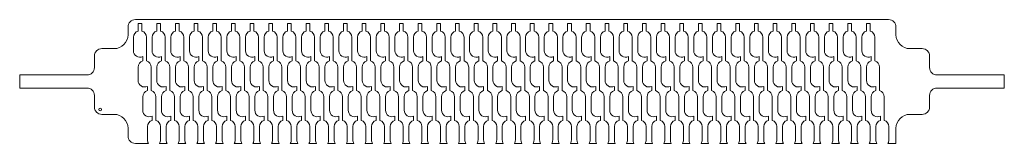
# Model space of a CAD drawing. Header units: millimetres. Extents: x -469 to 58, y 0 to 66.
import ezdxf

# ---------------------------------------------------------------- set-up
doc = ezdxf.new("R2010")
doc.units = ezdxf.units.MM

msp = doc.modelspace()

# ---------------------------------------------------------------- linework, layer by layer
at = {"color": 7, "linetype": 'Continuous', "lineweight": 15}
for p, q in [((-4, 66.5), (-407.2, 66.5)), ((-403.8, 64.35), (-405.8, 64.35)), ((-405.8, 64.35), (-405.8, 60.35)), ((-403.8, 60.35), (-403.8, 64.35)), ((-393.8, 64.35), (-395.8, 64.35)), ((-395.8, 64.35), (-395.8, 60.35)), ((-393.8, 60.35), (-393.8, 64.35)), ((-383.8, 64.35), (-385.8, 64.35)), ((-385.8, 64.35), (-385.8, 60.35)), ((-383.8, 60.35), (-383.8, 64.35)), ((-373.8, 64.35), (-375.8, 64.35)), ((-375.8, 64.35), (-375.8, 60.35)), ((-373.8, 60.35), (-373.8, 64.35)), ((-363.8, 64.35), (-365.8, 64.35)), ((-365.8, 64.35), (-365.8, 60.35)), ((-363.8, 60.35), (-363.8, 64.35)), ((-353.8, 64.35), (-355.8, 64.35)), ((-355.8, 64.35), (-355.8, 60.35)), ((-353.8, 60.35), (-353.8, 64.35)), ((-343.8, 64.35), (-345.8, 64.35)), ((-345.8, 64.35), (-345.8, 60.35)), ((-343.8, 60.35), (-343.8, 64.35)), ((-333.8, 64.35), (-335.8, 64.35)), ((-335.8, 64.35), (-335.8, 60.35)), ((-333.8, 60.35), (-333.8, 64.35)), ((-323.8, 64.35), (-325.8, 64.35)), ((-325.8, 64.35), (-325.8, 60.35)), ((-323.8, 60.35), (-323.8, 64.35)), ((-313.8, 64.35), (-315.8, 64.35)), ((-315.8, 64.35), (-315.8, 60.35)), ((-313.8, 60.35), (-313.8, 64.35)), ((-303.8, 64.35), (-305.8, 64.35)), ((-305.8, 64.35), (-305.8, 60.35)), ((-303.8, 60.35), (-303.8, 64.35)), ((-293.8, 64.35), (-295.8, 64.35)), ((-295.8, 64.35), (-295.8, 60.35)), ((-293.8, 60.35), (-293.8, 64.35)), ((-283.8, 64.35), (-285.8, 64.35)), ((-285.8, 64.35), (-285.8, 60.35)), ((-283.8, 60.35), (-283.8, 64.35)), ((-273.8, 64.35), (-275.8, 64.35)), ((-275.8, 64.35), (-275.8, 60.35)), ((-273.8, 60.35), (-273.8, 64.35)), ((-263.8, 64.35), (-265.8, 64.35)), ((-265.8, 64.35), (-265.8, 60.35)), ((-263.8, 60.35), (-263.8, 64.35)), ((-253.8, 64.35), (-255.8, 64.35)), ((-255.8, 64.35), (-255.8, 60.35)), ((-253.8, 60.35), (-253.8, 64.35)), ((-243.8, 64.35), (-245.8, 64.35)), ((-245.8, 64.35), (-245.8, 60.35)), ((-243.8, 60.35), (-243.8, 64.35)), ((-233.8, 64.35), (-235.8, 64.35)), ((-235.8, 64.35), (-235.8, 60.35)), ((-233.8, 60.35), (-233.8, 64.35)), ((-223.8, 64.35), (-225.8, 64.35)), ((-225.8, 64.35), (-225.8, 60.35)), ((-223.8, 60.35), (-223.8, 64.35)), ((-213.8, 64.35), (-215.8, 64.35)), ((-215.8, 64.35), (-215.8, 60.35)), ((-213.8, 60.35), (-213.8, 64.35)), ((-203.8, 64.35), (-205.8, 64.35)), ((-205.8, 64.35), (-205.8, 60.35)), ((-203.8, 60.35), (-203.8, 64.35)), ((-193.8, 64.35), (-195.8, 64.35)), ((-195.8, 64.35), (-195.8, 60.35)), ((-193.8, 60.35), (-193.8, 64.35)), ((-183.8, 64.35), (-185.8, 64.35)), ((-185.8, 64.35), (-185.8, 60.35)), ((-183.8, 60.35), (-183.8, 64.35)), ((-173.8, 64.35), (-175.8, 64.35)), ((-175.8, 64.35), (-175.8, 60.35)), ((-173.8, 60.35), (-173.8, 64.35)), ((-163.8, 64.35), (-165.8, 64.35)), ((-165.8, 64.35), (-165.8, 60.35)), ((-163.8, 60.35), (-163.8, 64.35)), ((-153.8, 64.35), (-155.8, 64.35)), ((-155.8, 64.35), (-155.8, 60.35)), ((-153.8, 60.35), (-153.8, 64.35)), ((-143.8, 64.35), (-145.8, 64.35)), ((-145.8, 64.35), (-145.8, 60.35)), ((-143.8, 60.35), (-143.8, 64.35)), ((-133.8, 64.35), (-135.8, 64.35)), ((-135.8, 64.35), (-135.8, 60.35)), ((-133.8, 60.35), (-133.8, 64.35)), ((-123.8, 64.35), (-125.8, 64.35)), ((-125.8, 64.35), (-125.8, 60.35)), ((-123.8, 60.35), (-123.8, 64.35)), ((-113.8, 64.35), (-115.8, 64.35)), ((-115.8, 64.35), (-115.8, 60.35)), ((-113.8, 60.35), (-113.8, 64.35)), ((-103.8, 64.35), (-105.8, 64.35)), ((-105.8, 64.35), (-105.8, 60.35)), ((-103.8, 60.35), (-103.8, 64.35)), ((-93.8, 64.35), (-95.8, 64.35)), ((-95.8, 64.35), (-95.8, 60.35)), ((-93.8, 60.35), (-93.8, 64.35)), ((-83.8, 64.35), (-85.8, 64.35)), ((-85.8, 64.35), (-85.8, 60.35)), ((-83.8, 60.35), (-83.8, 64.35)), ((-73.8, 64.35), (-75.8, 64.35)), ((-75.8, 64.35), (-75.8, 60.35)), ((-73.8, 60.35), (-73.8, 64.35)), ((-63.8, 64.35), (-65.8, 64.35)), ((-65.8, 64.35), (-65.8, 60.35)), ((-63.8, 60.35), (-63.8, 64.35)), ((-53.8, 64.35), (-55.8, 64.35)), ((-55.8, 64.35), (-55.8, 60.35)), ((-53.8, 60.35), (-53.8, 64.35)), ((-43.8, 64.35), (-45.8, 64.35)), ((-45.8, 64.35), (-45.8, 60.35)), ((-43.8, 60.35), (-43.8, 64.35)), ((-33.8, 64.35), (-35.8, 64.35)), ((-35.8, 64.35), (-35.8, 60.35)), ((-33.8, 60.35), (-33.8, 64.35)), ((-23.8, 64.35), (-25.8, 64.35)), ((-25.8, 64.35), (-25.8, 60.35)), ((-23.8, 60.35), (-23.8, 64.35)), ((-13.8, 64.35), (-15.8, 64.35)), ((-15.8, 64.35), (-15.8, 60.35)), ((-13.8, 60.35), (-13.8, 64.35)), ((-411.2, 62.5), (-411.2, 58.4)), ((0, 58.4), (0, 62.5)), ((-408.3, 57), (-408.3, 49.8)), ((-401.3, 44.35), (-401.3, 57)), ((-398.3, 57), (-398.3, 49.8)), ((-391.3, 44.35), (-391.3, 57)), ((-388.3, 57), (-388.3, 49.8)), ((-381.3, 44.35), (-381.3, 57)), ((-378.3, 57), (-378.3, 49.8)), ((-371.3, 44.35), (-371.3, 57)), ((-368.3, 57), (-368.3, 49.8)), ((-361.3, 44.35), (-361.3, 57)), ((-358.3, 57), (-358.3, 49.8)), ((-351.3, 44.35), (-351.3, 57)), ((-348.3, 57), (-348.3, 49.8)), ((-341.3, 44.35), (-341.3, 57)), ((-338.3, 57), (-338.3, 49.8)), ((-331.3, 44.35), (-331.3, 57)), ((-328.3, 57), (-328.3, 49.8)), ((-321.3, 44.35), (-321.3, 57)), ((-318.3, 57), (-318.3, 49.8)), ((-311.3, 44.35), (-311.3, 57)), ((-308.3, 57), (-308.3, 49.8)), ((-301.3, 44.35), (-301.3, 57)), ((-298.3, 57), (-298.3, 49.8)), ((-291.3, 44.35), (-291.3, 57)), ((-288.3, 57), (-288.3, 49.8)), ((-281.3, 44.35), (-281.3, 57)), ((-278.3, 57), (-278.3, 49.8)), ((-271.3, 44.35), (-271.3, 57)), ((-268.3, 57), (-268.3, 49.8)), ((-261.3, 44.35), (-261.3, 57)), ((-258.3, 57), (-258.3, 49.8)), ((-251.3, 44.35), (-251.3, 57)), ((-248.3, 57), (-248.3, 49.8)), ((-241.3, 44.35), (-241.3, 57)), ((-238.3, 57), (-238.3, 49.8)), ((-231.3, 44.35), (-231.3, 57)), ((-228.3, 57), (-228.3, 49.8)), ((-221.3, 44.35), (-221.3, 57)), ((-218.3, 57), (-218.3, 49.8)), ((-211.3, 44.35), (-211.3, 57)), ((-208.3, 57), (-208.3, 49.8)), ((-201.3, 44.35), (-201.3, 57)), ((-198.3, 57), (-198.3, 49.8)), ((-191.3, 44.35), (-191.3, 57)), ((-188.3, 57), (-188.3, 49.8)), ((-181.3, 44.35), (-181.3, 57)), ((-178.3, 57), (-178.3, 49.8)), ((-171.3, 44.35), (-171.3, 57)), ((-168.3, 57), (-168.3, 49.8)), ((-161.3, 44.35), (-161.3, 57)), ((-158.3, 57), (-158.3, 49.8)), ((-151.3, 44.35), (-151.3, 57)), ((-148.3, 57), (-148.3, 49.8)), ((-141.3, 44.35), (-141.3, 57)), ((-138.3, 57), (-138.3, 49.8)), ((-131.3, 44.35), (-131.3, 57)), ((-128.3, 57), (-128.3, 49.8)), ((-121.3, 44.35), (-121.3, 57)), ((-118.3, 57), (-118.3, 49.8)), ((-111.3, 44.35), (-111.3, 57)), ((-108.3, 57), (-108.3, 49.8)), ((-101.3, 44.35), (-101.3, 57)), ((-98.3, 57), (-98.3, 49.8)), ((-91.3, 44.35), (-91.3, 57)), ((-88.3, 57), (-88.3, 49.8)), ((-81.3, 44.35), (-81.3, 57)), ((-78.3, 57), (-78.3, 49.8)), ((-71.3, 44.35), (-71.3, 57)), ((-68.3, 57), (-68.3, 49.8)), ((-61.3, 44.35), (-61.3, 57)), ((-58.3, 57), (-58.3, 49.8)), ((-51.3, 44.35), (-51.3, 57)), ((-48.3, 57), (-48.3, 49.8)), ((-41.3, 44.35), (-41.3, 57)), ((-38.3, 57), (-38.3, 49.8)), ((-31.3, 44.35), (-31.3, 57)), ((-28.3, 57), (-28.3, 49.8)), ((-21.3, 44.35), (-21.3, 57)), ((-18.3, 57), (-18.3, 49.8)), ((-11.3, 44.35), (-11.3, 57)), ((-418.7, 50.9), (-425.2, 50.9)), ((14, 50.9), (7.5, 50.9)), ((-429.2, 46.9), (-429.2, 40.75)), ((-403.3, 46.64), (-403.3, 44.35)), ((-393.3, 46.64), (-393.3, 44.35)), ((-383.3, 46.64), (-383.3, 44.35)), ((-373.3, 46.64), (-373.3, 44.35)), ((-363.3, 46.64), (-363.3, 44.35)), ((-353.3, 46.64), (-353.3, 44.35)), ((-343.3, 46.64), (-343.3, 44.35)), ((-333.3, 46.64), (-333.3, 44.35)), ((-323.3, 46.64), (-323.3, 44.35)), ((-313.3, 46.64), (-313.3, 44.35)), ((-303.3, 46.64), (-303.3, 44.35)), ((-293.3, 46.64), (-293.3, 44.35)), ((-283.3, 46.64), (-283.3, 44.35)), ((-273.3, 46.64), (-273.3, 44.35)), ((-263.3, 46.64), (-263.3, 44.35)), ((-253.3, 46.64), (-253.3, 44.35)), ((-243.3, 46.64), (-243.3, 44.35)), ((-233.3, 46.64), (-233.3, 44.35)), ((-223.3, 46.64), (-223.3, 44.35)), ((-213.3, 46.64), (-213.3, 44.35)), ((-203.3, 46.64), (-203.3, 44.35)), ((-193.3, 46.64), (-193.3, 44.35)), ((-183.3, 46.64), (-183.3, 44.35)), ((-173.3, 46.64), (-173.3, 44.35)), ((-163.3, 46.64), (-163.3, 44.35)), ((-153.3, 46.64), (-153.3, 44.35)), ((-143.3, 46.64), (-143.3, 44.35)), ((-133.3, 46.64), (-133.3, 44.35)), ((-123.3, 46.64), (-123.3, 44.35)), ((-113.3, 46.64), (-113.3, 44.35)), ((-103.3, 46.64), (-103.3, 44.35)), ((-93.3, 46.64), (-93.3, 44.35)), ((-83.3, 46.64), (-83.3, 44.35)), ((-73.3, 46.64), (-73.3, 44.35)), ((-63.3, 46.64), (-63.3, 44.35)), ((-53.3, 46.64), (-53.3, 44.35)), ((-43.3, 46.64), (-43.3, 44.35)), ((-33.3, 46.64), (-33.3, 44.35)), ((-23.3, 46.64), (-23.3, 44.35)), ((-13.3, 46.64), (-13.3, 44.35)), ((18, 40.75), (18, 46.9)), ((-405.8, 41), (-405.8, 33.8)), ((-398.8, 28.35), (-398.8, 41)), ((-395.8, 41), (-395.8, 33.8)), ((-388.8, 28.35), (-388.8, 41)), ((-385.8, 41), (-385.8, 33.8)), ((-378.8, 28.35), (-378.8, 41)), ((-375.8, 41), (-375.8, 33.8)), ((-368.8, 28.35), (-368.8, 41)), ((-365.8, 41), (-365.8, 33.8)), ((-358.8, 28.35), (-358.8, 41)), ((-355.8, 41), (-355.8, 33.8)), ((-348.8, 28.35), (-348.8, 41)), ((-345.8, 41), (-345.8, 33.8)), ((-338.8, 28.35), (-338.8, 41)), ((-335.8, 41), (-335.8, 33.8)), ((-328.8, 28.35), (-328.8, 41)), ((-325.8, 41), (-325.8, 33.8)), ((-318.8, 28.35), (-318.8, 41)), ((-315.8, 41), (-315.8, 33.8)), ((-308.8, 28.35), (-308.8, 41)), ((-305.8, 41), (-305.8, 33.8)), ((-298.8, 28.35), (-298.8, 41)), ((-295.8, 41), (-295.8, 33.8)), ((-288.8, 28.35), (-288.8, 41)), ((-285.8, 41), (-285.8, 33.8)), ((-278.8, 28.35), (-278.8, 41)), ((-275.8, 41), (-275.8, 33.8)), ((-268.8, 28.35), (-268.8, 41)), ((-265.8, 41), (-265.8, 33.8)), ((-258.8, 28.35), (-258.8, 41)), ((-255.8, 41), (-255.8, 33.8)), ((-248.8, 28.35), (-248.8, 41)), ((-245.8, 41), (-245.8, 33.8)), ((-238.8, 28.35), (-238.8, 41)), ((-235.8, 41), (-235.8, 33.8)), ((-228.8, 28.35), (-228.8, 41)), ((-225.8, 41), (-225.8, 33.8)), ((-218.8, 28.35), (-218.8, 41)), ((-215.8, 41), (-215.8, 33.8)), ((-208.8, 28.35), (-208.8, 41)), ((-205.8, 41), (-205.8, 33.8)), ((-198.8, 28.35), (-198.8, 41)), ((-195.8, 41), (-195.8, 33.8)), ((-188.8, 28.35), (-188.8, 41)), ((-185.8, 41), (-185.8, 33.8)), ((-178.8, 28.35), (-178.8, 41)), ((-175.8, 41), (-175.8, 33.8)), ((-168.8, 28.35), (-168.8, 41)), ((-165.8, 41), (-165.8, 33.8)), ((-158.8, 28.35), (-158.8, 41)), ((-155.8, 41), (-155.8, 33.8)), ((-148.8, 28.35), (-148.8, 41)), ((-145.8, 41), (-145.8, 33.8)), ((-138.8, 28.35), (-138.8, 41)), ((-135.8, 41), (-135.8, 33.8)), ((-128.8, 28.35), (-128.8, 41)), ((-125.8, 41), (-125.8, 33.8)), ((-118.8, 28.35), (-118.8, 41)), ((-115.8, 41), (-115.8, 33.8)), ((-108.8, 28.35), (-108.8, 41)), ((-105.8, 41), (-105.8, 33.8)), ((-98.8, 28.35), (-98.8, 41)), ((-95.8, 41), (-95.8, 33.8)), ((-88.8, 28.35), (-88.8, 41)), ((-85.8, 41), (-85.8, 33.8)), ((-78.8, 28.35), (-78.8, 41)), ((-75.8, 41), (-75.8, 33.8)), ((-68.8, 28.35), (-68.8, 41)), ((-65.8, 41), (-65.8, 33.8)), ((-58.8, 28.35), (-58.8, 41)), ((-55.8, 41), (-55.8, 33.8)), ((-48.8, 28.35), (-48.8, 41)), ((-45.8, 41), (-45.8, 33.8)), ((-38.8, 28.35), (-38.8, 41)), ((-35.8, 41), (-35.8, 33.8)), ((-28.8, 28.35), (-28.8, 41)), ((-25.8, 41), (-25.8, 33.8)), ((-18.8, 28.35), (-18.8, 41)), ((-15.8, 41), (-15.8, 33.8)), ((-8.8, 28.35), (-8.8, 41)), ((-469.2, 36.75), (-469.2, 29.75)), ((-433.2, 36.75), (-469.2, 36.75)), ((58, 36.75), (22, 36.75)), ((58, 29.75), (58, 36.75)), ((-469.2, 29.75), (-433.2, 29.75)), ((-400.8, 30.64), (-400.8, 28.35)), ((-390.8, 30.64), (-390.8, 28.35)), ((-380.8, 30.64), (-380.8, 28.35)), ((-370.8, 30.64), (-370.8, 28.35)), ((-360.8, 30.64), (-360.8, 28.35)), ((-350.8, 30.64), (-350.8, 28.35)), ((-340.8, 30.64), (-340.8, 28.35)), ((-330.8, 30.64), (-330.8, 28.35)), ((-320.8, 30.64), (-320.8, 28.35)), ((-310.8, 30.64), (-310.8, 28.35)), ((-300.8, 30.64), (-300.8, 28.35)), ((-290.8, 30.64), (-290.8, 28.35)), ((-280.8, 30.64), (-280.8, 28.35)), ((-270.8, 30.64), (-270.8, 28.35)), ((-260.8, 30.64), (-260.8, 28.35)), ((-250.8, 30.64), (-250.8, 28.35)), ((-240.8, 30.64), (-240.8, 28.35)), ((-230.8, 30.64), (-230.8, 28.35)), ((-220.8, 30.64), (-220.8, 28.35)), ((-210.8, 30.64), (-210.8, 28.35)), ((-200.8, 30.64), (-200.8, 28.35)), ((-190.8, 30.64), (-190.8, 28.35)), ((-180.8, 30.64), (-180.8, 28.35)), ((-170.8, 30.64), (-170.8, 28.35)), ((-160.8, 30.64), (-160.8, 28.35)), ((-150.8, 30.64), (-150.8, 28.35)), ((-140.8, 30.64), (-140.8, 28.35)), ((-130.8, 30.64), (-130.8, 28.35)), ((-120.8, 30.64), (-120.8, 28.35)), ((-110.8, 30.64), (-110.8, 28.35)), ((-100.8, 30.64), (-100.8, 28.35)), ((-90.8, 30.64), (-90.8, 28.35)), ((-80.8, 30.64), (-80.8, 28.35)), ((-70.8, 30.64), (-70.8, 28.35)), ((-60.8, 30.64), (-60.8, 28.35)), ((-50.8, 30.64), (-50.8, 28.35)), ((-40.8, 30.64), (-40.8, 28.35)), ((-30.8, 30.64), (-30.8, 28.35)), ((-20.8, 30.64), (-20.8, 28.35)), ((-10.8, 30.64), (-10.8, 28.35)), ((22, 29.75), (58, 29.75)), ((-429.2, 25.75), (-429.2, 19.6)), ((-403.3, 25), (-403.3, 17.8)), ((-396.3, 12.35), (-396.3, 25)), ((-393.3, 25), (-393.3, 17.8)), ((-386.3, 12.35), (-386.3, 25)), ((-383.3, 25), (-383.3, 17.8)), ((-376.3, 12.35), (-376.3, 25)), ((-373.3, 25), (-373.3, 17.8)), ((-366.3, 12.35), (-366.3, 25)), ((-363.3, 25), (-363.3, 17.8)), ((-356.3, 12.35), (-356.3, 25)), ((-353.3, 25), (-353.3, 17.8)), ((-346.3, 12.35), (-346.3, 25)), ((-343.3, 25), (-343.3, 17.8)), ((-336.3, 12.35), (-336.3, 25)), ((-333.3, 25), (-333.3, 17.8)), ((-326.3, 12.35), (-326.3, 25)), ((-323.3, 25), (-323.3, 17.8)), ((-316.3, 12.35), (-316.3, 25)), ((-313.3, 25), (-313.3, 17.8)), ((-306.3, 12.35), (-306.3, 25)), ((-303.3, 25), (-303.3, 17.8)), ((-296.3, 12.35), (-296.3, 25)), ((-293.3, 25), (-293.3, 17.8)), ((-286.3, 12.35), (-286.3, 25)), ((-283.3, 25), (-283.3, 17.8)), ((-276.3, 12.35), (-276.3, 25)), ((-273.3, 25), (-273.3, 17.8)), ((-266.3, 12.35), (-266.3, 25)), ((-263.3, 25), (-263.3, 17.8)), ((-256.3, 12.35), (-256.3, 25)), ((-253.3, 25), (-253.3, 17.8)), ((-246.3, 12.35), (-246.3, 25)), ((-243.3, 25), (-243.3, 17.8)), ((-236.3, 12.35), (-236.3, 25)), ((-233.3, 25), (-233.3, 17.8)), ((-226.3, 12.35), (-226.3, 25)), ((-223.3, 25), (-223.3, 17.8)), ((-216.3, 12.35), (-216.3, 25)), ((-213.3, 25), (-213.3, 17.8)), ((-206.3, 12.35), (-206.3, 25)), ((-203.3, 25), (-203.3, 17.8)), ((-196.3, 12.35), (-196.3, 25)), ((-193.3, 25), (-193.3, 17.8)), ((-186.3, 12.35), (-186.3, 25)), ((-183.3, 25), (-183.3, 17.8)), ((-176.3, 12.35), (-176.3, 25)), ((-173.3, 25), (-173.3, 17.8)), ((-166.3, 12.35), (-166.3, 25)), ((-163.3, 25), (-163.3, 17.8)), ((-156.3, 12.35), (-156.3, 25)), ((-153.3, 25), (-153.3, 17.8)), ((-146.3, 12.35), (-146.3, 25)), ((-143.3, 25), (-143.3, 17.8)), ((-136.3, 12.35), (-136.3, 25)), ((-133.3, 25), (-133.3, 17.8)), ((-126.3, 12.35), (-126.3, 25)), ((-123.3, 25), (-123.3, 17.8)), ((-116.3, 12.35), (-116.3, 25)), ((-113.3, 25), (-113.3, 17.8)), ((-106.3, 12.35), (-106.3, 25)), ((-103.3, 25), (-103.3, 17.8)), ((-96.3, 12.35), (-96.3, 25)), ((-93.3, 25), (-93.3, 17.8)), ((-86.3, 12.35), (-86.3, 25)), ((-83.3, 25), (-83.3, 17.8)), ((-76.3, 12.35), (-76.3, 25)), ((-73.3, 25), (-73.3, 17.8)), ((-66.3, 12.35), (-66.3, 25)), ((-63.3, 25), (-63.3, 17.8)), ((-56.3, 12.35), (-56.3, 25)), ((-53.3, 25), (-53.3, 17.8)), ((-46.3, 12.35), (-46.3, 25)), ((-43.3, 25), (-43.3, 17.8)), ((-36.3, 12.35), (-36.3, 25)), ((-33.3, 25), (-33.3, 17.8)), ((-26.3, 12.35), (-26.3, 25)), ((-23.3, 25), (-23.3, 17.8)), ((-16.3, 12.35), (-16.3, 25)), ((-13.3, 25), (-13.3, 17.8)), ((-6.3, 12.35), (-6.3, 25)), ((18, 19.6), (18, 25.75)), ((-425.2, 15.6), (-418.7, 15.6)), ((-398.3, 14.64), (-398.3, 12.35)), ((-388.3, 14.64), (-388.3, 12.35)), ((-378.3, 14.64), (-378.3, 12.35)), ((-368.3, 14.64), (-368.3, 12.35)), ((-358.3, 14.64), (-358.3, 12.35)), ((-348.3, 14.64), (-348.3, 12.35)), ((-338.3, 14.64), (-338.3, 12.35)), ((-328.3, 14.64), (-328.3, 12.35)), ((-318.3, 14.64), (-318.3, 12.35)), ((-308.3, 14.64), (-308.3, 12.35)), ((-298.3, 14.64), (-298.3, 12.35)), ((-288.3, 14.64), (-288.3, 12.35)), ((-278.3, 14.64), (-278.3, 12.35)), ((-268.3, 14.64), (-268.3, 12.35)), ((-258.3, 14.64), (-258.3, 12.35)), ((-248.3, 14.64), (-248.3, 12.35)), ((-238.3, 14.64), (-238.3, 12.35)), ((-228.3, 14.64), (-228.3, 12.35)), ((-218.3, 14.64), (-218.3, 12.35)), ((-208.3, 14.64), (-208.3, 12.35)), ((-198.3, 14.64), (-198.3, 12.35)), ((-188.3, 14.64), (-188.3, 12.35)), ((-178.3, 14.64), (-178.3, 12.35)), ((-168.3, 14.64), (-168.3, 12.35)), ((-158.3, 14.64), (-158.3, 12.35)), ((-148.3, 14.64), (-148.3, 12.35)), ((-138.3, 14.64), (-138.3, 12.35)), ((-128.3, 14.64), (-128.3, 12.35)), ((-118.3, 14.64), (-118.3, 12.35)), ((-108.3, 14.64), (-108.3, 12.35)), ((-98.3, 14.64), (-98.3, 12.35)), ((-88.3, 14.64), (-88.3, 12.35)), ((-78.3, 14.64), (-78.3, 12.35)), ((-68.3, 14.64), (-68.3, 12.35)), ((-58.3, 14.64), (-58.3, 12.35)), ((-48.3, 14.64), (-48.3, 12.35)), ((-38.3, 14.64), (-38.3, 12.35)), ((-28.3, 14.64), (-28.3, 12.35)), ((-18.3, 14.64), (-18.3, 12.35)), ((-8.3, 14.64), (-8.3, 12.35)), ((7.5, 15.6), (14, 15.6)), ((-411.2, 8.1), (-411.2, 4)), ((-400.8, 1.8), (-400.8, 9)), ((-393.8, 9), (-393.8, 1.8)), ((-390.8, 1.8), (-390.8, 9)), ((-383.8, 9), (-383.8, 1.8)), ((-380.8, 1.8), (-380.8, 9)), ((-373.8, 9), (-373.8, 1.8)), ((-370.8, 1.8), (-370.8, 9)), ((-363.8, 9), (-363.8, 1.8)), ((-360.8, 1.8), (-360.8, 9)), ((-353.8, 9), (-353.8, 1.8)), ((-350.8, 1.8), (-350.8, 9)), ((-343.8, 9), (-343.8, 1.8)), ((-340.8, 1.8), (-340.8, 9)), ((-333.8, 9), (-333.8, 1.8)), ((-330.8, 1.8), (-330.8, 9)), ((-323.8, 9), (-323.8, 1.8)), ((-320.8, 1.8), (-320.8, 9)), ((-313.8, 9), (-313.8, 1.8)), ((-310.8, 1.8), (-310.8, 9)), ((-303.8, 9), (-303.8, 1.8)), ((-300.8, 1.8), (-300.8, 9)), ((-293.8, 9), (-293.8, 1.8)), ((-290.8, 1.8), (-290.8, 9)), ((-283.8, 9), (-283.8, 1.8)), ((-280.8, 1.8), (-280.8, 9)), ((-273.8, 9), (-273.8, 1.8)), ((-270.8, 1.8), (-270.8, 9)), ((-263.8, 9), (-263.8, 1.8)), ((-260.8, 1.8), (-260.8, 9)), ((-253.8, 9), (-253.8, 1.8)), ((-250.8, 1.8), (-250.8, 9)), ((-243.8, 9), (-243.8, 1.8)), ((-240.8, 1.8), (-240.8, 9)), ((-233.8, 9), (-233.8, 1.8)), ((-230.8, 1.8), (-230.8, 9)), ((-223.8, 9), (-223.8, 1.8)), ((-220.8, 1.8), (-220.8, 9)), ((-213.8, 9), (-213.8, 1.8)), ((-210.8, 1.8), (-210.8, 9)), ((-203.8, 9), (-203.8, 1.8)), ((-200.8, 1.8), (-200.8, 9)), ((-193.8, 9), (-193.8, 1.8)), ((-190.8, 1.8), (-190.8, 9)), ((-183.8, 9), (-183.8, 1.8)), ((-180.8, 1.8), (-180.8, 9)), ((-173.8, 9), (-173.8, 1.8)), ((-170.8, 1.8), (-170.8, 9)), ((-163.8, 9), (-163.8, 1.8)), ((-160.8, 1.8), (-160.8, 9)), ((-153.8, 9), (-153.8, 1.8)), ((-150.8, 1.8), (-150.8, 9)), ((-143.8, 9), (-143.8, 1.8)), ((-140.8, 1.8), (-140.8, 9)), ((-133.8, 9), (-133.8, 1.8)), ((-130.8, 1.8), (-130.8, 9)), ((-123.8, 9), (-123.8, 1.8)), ((-120.8, 1.8), (-120.8, 9)), ((-113.8, 9), (-113.8, 1.8)), ((-110.8, 1.8), (-110.8, 9)), ((-103.8, 9), (-103.8, 1.8)), ((-100.8, 1.8), (-100.8, 9)), ((-93.8, 9), (-93.8, 1.8)), ((-90.8, 1.8), (-90.8, 9)), ((-83.8, 9), (-83.8, 1.8)), ((-80.8, 1.8), (-80.8, 9)), ((-73.8, 9), (-73.8, 1.8)), ((-70.8, 1.8), (-70.8, 9)), ((-63.8, 9), (-63.8, 1.8)), ((-60.8, 1.8), (-60.8, 9)), ((-53.8, 9), (-53.8, 1.8)), ((-50.8, 1.8), (-50.8, 9)), ((-43.8, 9), (-43.8, 1.8)), ((-40.8, 1.8), (-40.8, 9)), ((-33.8, 9), (-33.8, 1.8)), ((-30.8, 1.8), (-30.8, 9)), ((-23.8, 9), (-23.8, 1.8)), ((-20.8, 1.8), (-20.8, 9)), ((-13.8, 9), (-13.8, 1.8)), ((-10.8, 1.8), (-10.8, 9)), ((-3.8, 9), (-3.8, 1.8)), ((0, 0), (0, 8.1)), ((-407.2, 0), (-400.3, 0)), ((-394.3, 0), (-390.3, 0)), ((-384.3, 0), (-380.3, 0)), ((-374.3, 0), (-370.3, 0)), ((-364.3, 0), (-360.3, 0)), ((-354.3, 0), (-350.3, 0)), ((-344.3, 0), (-340.3, 0)), ((-334.3, 0), (-330.3, 0)), ((-324.3, 0), (-320.3, 0)), ((-314.3, 0), (-310.3, 0)), ((-304.3, 0), (-300.3, 0)), ((-294.3, 0), (-290.3, 0)), ((-284.3, 0), (-280.3, 0)), ((-274.3, 0), (-270.3, 0)), ((-264.3, 0), (-260.3, 0)), ((-254.3, 0), (-250.3, 0)), ((-244.3, 0), (-240.3, 0)), ((-234.3, 0), (-230.3, 0)), ((-224.3, 0), (-220.3, 0)), ((-214.3, 0), (-210.3, 0)), ((-204.3, 0), (-200.3, 0)), ((-194.3, 0), (-190.3, 0)), ((-184.3, 0), (-180.3, 0)), ((-174.3, 0), (-170.3, 0)), ((-164.3, 0), (-160.3, 0)), ((-154.3, 0), (-150.3, 0)), ((-144.3, 0), (-140.3, 0)), ((-134.3, 0), (-130.3, 0)), ((-124.3, 0), (-120.3, 0)), ((-114.3, 0), (-110.3, 0)), ((-104.3, 0), (-100.3, 0)), ((-94.3, 0), (-90.3, 0)), ((-84.3, 0), (-80.3, 0)), ((-74.3, 0), (-70.3, 0)), ((-64.3, 0), (-60.3, 0)), ((-54.3, 0), (-50.3, 0)), ((-44.3, 0), (-40.3, 0)), ((-34.3, 0), (-30.3, 0)), ((-24.3, 0), (-20.3, 0)), ((-14.3, 0), (-10.3, 0)), ((-4.3, 0), (0, 0))]:
    msp.add_line(p, q, dxfattribs=at)
msp.add_circle((-426.12, 18.2), 0.644, dxfattribs=at)
for centre, radius, start, end in [((-407.2, 62.5), 4, 90, 180), ((-4, 62.5), 4, 0, 90), ((-418.7, 58.4), 7.5, 270, 0), ((-404.8, 57), 3.5, 106.6015, 180), ((-404.8, 57), 3.5, 360, 73.3985), ((-394.8, 57), 3.5, 106.6015, 180), ((-394.8, 57), 3.5, 0, 73.3985), ((-384.8, 57), 3.5, 106.6015, 180), ((-384.8, 57), 3.5, 0, 73.3985), ((-374.8, 57), 3.5, 106.6015, 180), ((-374.8, 57), 3.5, 0, 73.3985), ((-364.8, 57), 3.5, 106.6015, 180), ((-364.8, 57), 3.5, 0, 73.3985), ((-354.8, 57), 3.5, 106.6015, 180), ((-354.8, 57), 3.5, 0, 73.3985), ((-344.8, 57), 3.5, 106.6015, 180), ((-344.8, 57), 3.5, 360, 73.3985), ((-334.8, 57), 3.5, 106.6015, 180), ((-334.8, 57), 3.5, 360, 73.3985), ((-324.8, 57), 3.5, 106.6015, 180), ((-324.8, 57), 3.5, 0, 73.3985), ((-314.8, 57), 3.5, 106.6015, 180), ((-314.8, 57), 3.5, 0, 73.3985), ((-304.8, 57), 3.5, 106.6015, 180), ((-304.8, 57), 3.5, 0, 73.3985), ((-294.8, 57), 3.5, 106.6015, 180), ((-294.8, 57), 3.5, 0, 73.3985), ((-284.8, 57), 3.5, 106.6015, 180), ((-284.8, 57), 3.5, 360, 73.3985), ((-274.8, 57), 3.5, 106.6015, 180), ((-274.8, 57), 3.5, 360, 73.3985), ((-264.8, 57), 3.5, 106.6015, 180), ((-264.8, 57), 3.5, 0, 73.3985), ((-254.8, 57), 3.5, 106.6015, 180), ((-254.8, 57), 3.5, 0, 73.3985), ((-244.8, 57), 3.5, 106.6015, 180), ((-244.8, 57), 3.5, 0, 73.3985), ((-234.8, 57), 3.5, 106.6015, 180), ((-234.8, 57), 3.5, 0, 73.3985), ((-224.8, 57), 3.5, 106.6015, 180), ((-224.8, 57), 3.5, 0, 73.3985), ((-214.8, 57), 3.5, 106.6015, 180), ((-214.8, 57), 3.5, 0, 73.3985), ((-204.8, 57), 3.5, 106.6015, 180), ((-204.8, 57), 3.5, 0, 73.3985), ((-194.8, 57), 3.5, 106.6015, 180), ((-194.8, 57), 3.5, 0, 73.3985), ((-184.8, 57), 3.5, 106.6015, 180), ((-184.8, 57), 3.5, 0, 73.3985), ((-174.8, 57), 3.5, 106.6015, 180), ((-174.8, 57), 3.5, 0, 73.3985), ((-164.8, 57), 3.5, 106.6015, 180), ((-164.8, 57), 3.5, 0, 73.3985), ((-154.8, 57), 3.5, 106.6015, 180), ((-154.8, 57), 3.5, 0, 73.3985), ((-144.8, 57), 3.5, 106.6015, 180), ((-144.8, 57), 3.5, 0, 73.3985), ((-134.8, 57), 3.5, 106.6015, 180), ((-134.8, 57), 3.5, 0, 73.3985), ((-124.8, 57), 3.5, 106.6015, 180), ((-124.8, 57), 3.5, 0, 73.3985), ((-114.8, 57), 3.5, 106.6015, 180), ((-114.8, 57), 3.5, 0, 73.3985), ((-104.8, 57), 3.5, 106.6015, 180), ((-104.8, 57), 3.5, 0, 73.3985), ((-94.8, 57), 3.5, 106.6015, 180), ((-94.8, 57), 3.5, 0, 73.3985), ((-84.8, 57), 3.5, 106.6015, 180), ((-84.8, 57), 3.5, 0, 73.3985), ((-74.8, 57), 3.5, 106.6015, 180), ((-74.8, 57), 3.5, 0, 73.3985), ((-64.8, 57), 3.5, 106.6015, 180), ((-64.8, 57), 3.5, 0, 73.3985), ((-54.8, 57), 3.5, 106.6015, 180), ((-54.8, 57), 3.5, 0, 73.3985), ((-44.8, 57), 3.5, 106.6015, 180), ((-44.8, 57), 3.5, 0, 73.3985), ((-34.8, 57), 3.5, 106.6015, 180), ((-34.8, 57), 3.5, 0, 73.3985), ((-24.8, 57), 3.5, 106.6015, 180), ((-24.8, 57), 3.5, 0, 73.3985), ((-14.8, 57), 3.5, 106.6015, 180), ((-14.8, 57), 3.5, 0, 73.3985), ((7.5, 58.4), 7.5, 180, 270), ((-425.2, 46.9), 4, 90, 180), ((-404.8, 49.8), 3.5, 180, 295.3769), ((-394.8, 49.8), 3.5, 180, 295.3769), ((-384.8, 49.8), 3.5, 180, 295.3769), ((-374.8, 49.8), 3.5, 180, 295.3769), ((-364.8, 49.8), 3.5, 180, 295.3769), ((-354.8, 49.8), 3.5, 180, 295.3769), ((-344.8, 49.8), 3.5, 180, 295.3769), ((-334.8, 49.8), 3.5, 180, 295.3769), ((-324.8, 49.8), 3.5, 180, 295.3769), ((-314.8, 49.8), 3.5, 180, 295.3769), ((-304.8, 49.8), 3.5, 180, 295.3769), ((-294.8, 49.8), 3.5, 180, 295.3769), ((-284.8, 49.8), 3.5, 180, 295.3769), ((-274.8, 49.8), 3.5, 180, 295.3769), ((-264.8, 49.8), 3.5, 180, 295.3769), ((-254.8, 49.8), 3.5, 180, 295.3769), ((-244.8, 49.8), 3.5, 180, 295.3769), ((-234.8, 49.8), 3.5, 180, 295.3769), ((-224.8, 49.8), 3.5, 180, 295.3769), ((-214.8, 49.8), 3.5, 180, 295.3769), ((-204.8, 49.8), 3.5, 180, 295.3769), ((-194.8, 49.8), 3.5, 180, 295.3769), ((-184.8, 49.8), 3.5, 180, 295.3769), ((-174.8, 49.8), 3.5, 180, 295.3769), ((-164.8, 49.8), 3.5, 180, 295.3769), ((-154.8, 49.8), 3.5, 180, 295.3769), ((-144.8, 49.8), 3.5, 180, 295.3769), ((-134.8, 49.8), 3.5, 180, 295.3769), ((-124.8, 49.8), 3.5, 180, 295.3769), ((-114.8, 49.8), 3.5, 180, 295.3769), ((-104.8, 49.8), 3.5, 180, 295.3769), ((-94.8, 49.8), 3.5, 180, 295.3769), ((-84.8, 49.8), 3.5, 180, 295.3769), ((-74.8, 49.8), 3.5, 180, 295.3769), ((-64.8, 49.8), 3.5, 180, 295.3769), ((-54.8, 49.8), 3.5, 180, 295.3769), ((-44.8, 49.8), 3.5, 180, 295.3769), ((-34.8, 49.8), 3.5, 180, 295.3769), ((-24.8, 49.8), 3.5, 180, 295.3769), ((-14.8, 49.8), 3.5, 180, 295.3769), ((14, 46.9), 4, 0, 90), ((-402.3, 41), 3.5, 106.6015, 180), ((-402.3, 41), 3.5, 360, 73.3985), ((-392.3, 41), 3.5, 106.6015, 180), ((-392.3, 41), 3.5, 0, 73.3985), ((-382.3, 41), 3.5, 106.6015, 180), ((-382.3, 41), 3.5, 0, 73.3985), ((-372.3, 41), 3.5, 106.6015, 180), ((-372.3, 41), 3.5, 0, 73.3985), ((-362.3, 41), 3.5, 106.6015, 180), ((-362.3, 41), 3.5, 0, 73.3985), ((-352.3, 41), 3.5, 106.6015, 180), ((-352.3, 41), 3.5, 360, 73.3985), ((-342.3, 41), 3.5, 106.6015, 180), ((-342.3, 41), 3.5, 360, 73.3985), ((-332.3, 41), 3.5, 106.6015, 180), ((-332.3, 41), 3.5, 0, 73.3985), ((-322.3, 41), 3.5, 106.6015, 180), ((-322.3, 41), 3.5, 0, 73.3985), ((-312.3, 41), 3.5, 106.6015, 180), ((-312.3, 41), 3.5, 0, 73.3985), ((-302.3, 41), 3.5, 106.6015, 180), ((-302.3, 41), 3.5, 0, 73.3985), ((-292.3, 41), 3.5, 106.6015, 180), ((-292.3, 41), 3.5, 0, 73.3985), ((-282.3, 41), 3.5, 106.6015, 180), ((-282.3, 41), 3.5, 360, 73.3985), ((-272.3, 41), 3.5, 106.6015, 180), ((-272.3, 41), 3.5, 360, 73.3985), ((-262.3, 41), 3.5, 106.6015, 180), ((-262.3, 41), 3.5, 0, 73.3985), ((-252.3, 41), 3.5, 106.6015, 180), ((-252.3, 41), 3.5, 0, 73.3985), ((-242.3, 41), 3.5, 106.6015, 180), ((-242.3, 41), 3.5, 0, 73.3985), ((-232.3, 41), 3.5, 106.6015, 180), ((-232.3, 41), 3.5, 0, 73.3985), ((-222.3, 41), 3.5, 106.6015, 180), ((-222.3, 41), 3.5, 0, 73.3985), ((-212.3, 41), 3.5, 106.6015, 180), ((-212.3, 41), 3.5, 0, 73.3985), ((-202.3, 41), 3.5, 106.6015, 180), ((-202.3, 41), 3.5, 0, 73.3985), ((-192.3, 41), 3.5, 106.6015, 180), ((-192.3, 41), 3.5, 0, 73.3985), ((-182.3, 41), 3.5, 106.6015, 180), ((-182.3, 41), 3.5, 0, 73.3985), ((-172.3, 41), 3.5, 106.6015, 180), ((-172.3, 41), 3.5, 0, 73.3985), ((-162.3, 41), 3.5, 106.6015, 180), ((-162.3, 41), 3.5, 0, 73.3985), ((-152.3, 41), 3.5, 106.6015, 180), ((-152.3, 41), 3.5, 0, 73.3985), ((-142.3, 41), 3.5, 106.6015, 180), ((-142.3, 41), 3.5, 0, 73.3985), ((-132.3, 41), 3.5, 106.6015, 180), ((-132.3, 41), 3.5, 0, 73.3985), ((-122.3, 41), 3.5, 106.6015, 180), ((-122.3, 41), 3.5, 0, 73.3985), ((-112.3, 41), 3.5, 106.6015, 180), ((-112.3, 41), 3.5, 0, 73.3985), ((-102.3, 41), 3.5, 106.6015, 180), ((-102.3, 41), 3.5, 0, 73.3985), ((-92.3, 41), 3.5, 106.6015, 180), ((-92.3, 41), 3.5, 0, 73.3985), ((-82.3, 41), 3.5, 106.6015, 180), ((-82.3, 41), 3.5, 0, 73.3985), ((-72.3, 41), 3.5, 106.6015, 180), ((-72.3, 41), 3.5, 0, 73.3985), ((-62.3, 41), 3.5, 106.6015, 180), ((-62.3, 41), 3.5, 0, 73.3985), ((-52.3, 41), 3.5, 106.6015, 180), ((-52.3, 41), 3.5, 0, 73.3985), ((-42.3, 41), 3.5, 106.6015, 180), ((-42.3, 41), 3.5, 0, 73.3985), ((-32.3, 41), 3.5, 106.6015, 180), ((-32.3, 41), 3.5, 0, 73.3985), ((-22.3, 41), 3.5, 106.6015, 180), ((-22.3, 41), 3.5, 0, 73.3985), ((-12.3, 41), 3.5, 106.6015, 180), ((-12.3, 41), 3.5, 0, 73.3985), ((-433.2, 40.75), 4, 270, 0), ((22, 40.75), 4, 180, 270), ((-402.3, 33.8), 3.5, 180, 295.3769), ((-392.3, 33.8), 3.5, 180, 295.3769), ((-382.3, 33.8), 3.5, 180, 295.3769), ((-372.3, 33.8), 3.5, 180, 295.3769), ((-362.3, 33.8), 3.5, 180, 295.3769), ((-352.3, 33.8), 3.5, 180, 295.3769), ((-342.3, 33.8), 3.5, 180, 295.3769), ((-332.3, 33.8), 3.5, 180, 295.3769), ((-322.3, 33.8), 3.5, 180, 295.3769), ((-312.3, 33.8), 3.5, 180, 295.3769), ((-302.3, 33.8), 3.5, 180, 295.3769), ((-292.3, 33.8), 3.5, 180, 295.3769), ((-282.3, 33.8), 3.5, 180, 295.3769), ((-272.3, 33.8), 3.5, 180, 295.3769), ((-262.3, 33.8), 3.5, 180, 295.3769), ((-252.3, 33.8), 3.5, 180, 295.3769), ((-242.3, 33.8), 3.5, 180, 295.3769), ((-232.3, 33.8), 3.5, 180, 295.3769), ((-222.3, 33.8), 3.5, 180, 295.3769), ((-212.3, 33.8), 3.5, 180, 295.3769), ((-202.3, 33.8), 3.5, 180, 295.3769), ((-192.3, 33.8), 3.5, 180, 295.3769), ((-182.3, 33.8), 3.5, 180, 295.3769), ((-172.3, 33.8), 3.5, 180, 295.3769), ((-162.3, 33.8), 3.5, 180, 295.3769), ((-152.3, 33.8), 3.5, 180, 295.3769), ((-142.3, 33.8), 3.5, 180, 295.3769), ((-132.3, 33.8), 3.5, 180, 295.3769), ((-122.3, 33.8), 3.5, 180, 295.3769), ((-112.3, 33.8), 3.5, 180, 295.3769), ((-102.3, 33.8), 3.5, 180, 295.3769), ((-92.3, 33.8), 3.5, 180, 295.3769), ((-82.3, 33.8), 3.5, 180, 295.3769), ((-72.3, 33.8), 3.5, 180, 295.3769), ((-62.3, 33.8), 3.5, 180, 295.3769), ((-52.3, 33.8), 3.5, 180, 295.3769), ((-42.3, 33.8), 3.5, 180, 295.3769), ((-32.3, 33.8), 3.5, 180, 295.3769), ((-22.3, 33.8), 3.5, 180, 295.3769), ((-12.3, 33.8), 3.5, 180, 295.3769), ((-433.2, 25.75), 4, 0, 90), ((-399.8, 25), 3.5, 106.6015, 180), ((-399.8, 25), 3.5, 360, 73.3985), ((-389.8, 25), 3.5, 106.6015, 180), ((-389.8, 25), 3.5, 0, 73.3985), ((-379.8, 25), 3.5, 106.6015, 180), ((-379.8, 25), 3.5, 0, 73.3985), ((-369.8, 25), 3.5, 106.6015, 180), ((-369.8, 25), 3.5, 0, 73.3985), ((-359.8, 25), 3.5, 106.6015, 180), ((-359.8, 25), 3.5, 0, 73.3985), ((-349.8, 25), 3.5, 106.6015, 180), ((-349.8, 25), 3.5, 360, 73.3985), ((-339.8, 25), 3.5, 106.6015, 180), ((-339.8, 25), 3.5, 360, 73.3985), ((-329.8, 25), 3.5, 106.6015, 180), ((-329.8, 25), 3.5, 0, 73.3985), ((-319.8, 25), 3.5, 106.6015, 180), ((-319.8, 25), 3.5, 0, 73.3985), ((-309.8, 25), 3.5, 106.6015, 180), ((-309.8, 25), 3.5, 0, 73.3985), ((-299.8, 25), 3.5, 106.6015, 180), ((-299.8, 25), 3.5, 0, 73.3985), ((-289.8, 25), 3.5, 106.6015, 180), ((-289.8, 25), 3.5, 360, 73.3985), ((-279.8, 25), 3.5, 106.6015, 180), ((-279.8, 25), 3.5, 360, 73.3985), ((-269.8, 25), 3.5, 106.6015, 180), ((-269.8, 25), 3.5, 0, 73.3985), ((-259.8, 25), 3.5, 106.6015, 180), ((-259.8, 25), 3.5, 0, 73.3985), ((-249.8, 25), 3.5, 106.6015, 180), ((-249.8, 25), 3.5, 0, 73.3985), ((-239.8, 25), 3.5, 106.6015, 180), ((-239.8, 25), 3.5, 0, 73.3985), ((-229.8, 25), 3.5, 106.6015, 180), ((-229.8, 25), 3.5, 0, 73.3985), ((-219.8, 25), 3.5, 106.6015, 180), ((-219.8, 25), 3.5, 0, 73.3985), ((-209.8, 25), 3.5, 106.6015, 180), ((-209.8, 25), 3.5, 0, 73.3985), ((-199.8, 25), 3.5, 106.6015, 180), ((-199.8, 25), 3.5, 0, 73.3985), ((-189.8, 25), 3.5, 106.6015, 180), ((-189.8, 25), 3.5, 0, 73.3985), ((-179.8, 25), 3.5, 106.6015, 180), ((-179.8, 25), 3.5, 0, 73.3985), ((-169.8, 25), 3.5, 106.6015, 180), ((-169.8, 25), 3.5, 0, 73.3985), ((-159.8, 25), 3.5, 106.6015, 180), ((-159.8, 25), 3.5, 0, 73.3985), ((-149.8, 25), 3.5, 106.6015, 180), ((-149.8, 25), 3.5, 0, 73.3985), ((-139.8, 25), 3.5, 106.6015, 180), ((-139.8, 25), 3.5, 0, 73.3985), ((-129.8, 25), 3.5, 106.6015, 180), ((-129.8, 25), 3.5, 0, 73.3985), ((-119.8, 25), 3.5, 106.6015, 180), ((-119.8, 25), 3.5, 0, 73.3985), ((-109.8, 25), 3.5, 106.6015, 180), ((-109.8, 25), 3.5, 0, 73.3985), ((-99.8, 25), 3.5, 106.6015, 180), ((-99.8, 25), 3.5, 0, 73.3985), ((-89.8, 25), 3.5, 106.6015, 180), ((-89.8, 25), 3.5, 0, 73.3985), ((-79.8, 25), 3.5, 106.6015, 180), ((-79.8, 25), 3.5, 0, 73.3985), ((-69.8, 25), 3.5, 106.6015, 180), ((-69.8, 25), 3.5, 0, 73.3985), ((-59.8, 25), 3.5, 106.6015, 180), ((-59.8, 25), 3.5, 0, 73.3985), ((-49.8, 25), 3.5, 106.6015, 180), ((-49.8, 25), 3.5, 0, 73.3985), ((-39.8, 25), 3.5, 106.6015, 180), ((-39.8, 25), 3.5, 0, 73.3985), ((-29.8, 25), 3.5, 106.6015, 180), ((-29.8, 25), 3.5, 0, 73.3985), ((-19.8, 25), 3.5, 106.6015, 180), ((-19.8, 25), 3.5, 0, 73.3985), ((-9.8, 25), 3.5, 106.6015, 180), ((-9.8, 25), 3.5, 0, 73.3985), ((22, 25.75), 4, 90, 180), ((-425.2, 19.6), 4, 180, 270), ((-399.8, 17.8), 3.5, 180, 295.3769), ((-389.8, 17.8), 3.5, 180, 295.3769), ((-379.8, 17.8), 3.5, 180, 295.3769), ((-369.8, 17.8), 3.5, 180, 295.3769), ((-359.8, 17.8), 3.5, 180, 295.3769), ((-349.8, 17.8), 3.5, 180, 295.3769), ((-339.8, 17.8), 3.5, 180, 295.3769), ((-329.8, 17.8), 3.5, 180, 295.3769), ((-319.8, 17.8), 3.5, 180, 295.3769), ((-309.8, 17.8), 3.5, 180, 295.3769), ((-299.8, 17.8), 3.5, 180, 295.3769), ((-289.8, 17.8), 3.5, 180, 295.3769), ((-279.8, 17.8), 3.5, 180, 295.3769), ((-269.8, 17.8), 3.5, 180, 295.3769), ((-259.8, 17.8), 3.5, 180, 295.3769), ((-249.8, 17.8), 3.5, 180, 295.3769), ((-239.8, 17.8), 3.5, 180, 295.3769), ((-229.8, 17.8), 3.5, 180, 295.3769), ((-219.8, 17.8), 3.5, 180, 295.3769), ((-209.8, 17.8), 3.5, 180, 295.3769), ((-199.8, 17.8), 3.5, 180, 295.3769), ((-189.8, 17.8), 3.5, 180, 295.3769), ((-179.8, 17.8), 3.5, 180, 295.3769), ((-169.8, 17.8), 3.5, 180, 295.3769), ((-159.8, 17.8), 3.5, 180, 295.3769), ((-149.8, 17.8), 3.5, 180, 295.3769), ((-139.8, 17.8), 3.5, 180, 295.3769), ((-129.8, 17.8), 3.5, 180, 295.3769), ((-119.8, 17.8), 3.5, 180, 295.3769), ((-109.8, 17.8), 3.5, 180, 295.3769), ((-99.8, 17.8), 3.5, 180, 295.3769), ((-89.8, 17.8), 3.5, 180, 295.3769), ((-79.8, 17.8), 3.5, 180, 295.3769), ((-69.8, 17.8), 3.5, 180, 295.3769), ((-59.8, 17.8), 3.5, 180, 295.3769), ((-49.8, 17.8), 3.5, 180, 295.3769), ((-39.8, 17.8), 3.5, 180, 295.3769), ((-29.8, 17.8), 3.5, 180, 295.3769), ((-19.8, 17.8), 3.5, 180, 295.3769), ((-9.8, 17.8), 3.5, 180, 295.3769), ((14, 19.6), 4, 270, 0), ((-418.7, 8.1), 7.5, 0, 90), ((-397.3, 9), 3.5, 106.6015, 180), ((-397.3, 9), 3.5, 0, 73.3985), ((-387.3, 9), 3.5, 106.6015, 180), ((-387.3, 9), 3.5, 0, 73.3985), ((-377.3, 9), 3.5, 106.6015, 180), ((-377.3, 9), 3.5, 0, 73.3985), ((-367.3, 9), 3.5, 106.6015, 180), ((-367.3, 9), 3.5, 0, 73.3985), ((-357.3, 9), 3.5, 106.6015, 180), ((-357.3, 9), 3.5, 0, 73.3985), ((-347.3, 9), 3.5, 106.6015, 180), ((-347.3, 9), 3.5, 0, 73.3985), ((-337.3, 9), 3.5, 106.6015, 180), ((-337.3, 9), 3.5, 0, 73.3985), ((-327.3, 9), 3.5, 106.6015, 180), ((-327.3, 9), 3.5, 0, 73.3985), ((-317.3, 9), 3.5, 106.6015, 180), ((-317.3, 9), 3.5, 0, 73.3985), ((-307.3, 9), 3.5, 106.6015, 180), ((-307.3, 9), 3.5, 0, 73.3985), ((-297.3, 9), 3.5, 106.6015, 180), ((-297.3, 9), 3.5, 0, 73.3985), ((-287.3, 9), 3.5, 106.6015, 180), ((-287.3, 9), 3.5, 0, 73.3985), ((-277.3, 9), 3.5, 106.6015, 180), ((-277.3, 9), 3.5, 0, 73.3985), ((-267.3, 9), 3.5, 106.6015, 180), ((-267.3, 9), 3.5, 0, 73.3985), ((-257.3, 9), 3.5, 106.6015, 180), ((-257.3, 9), 3.5, 0, 73.3985), ((-247.3, 9), 3.5, 106.6015, 180), ((-247.3, 9), 3.5, 0, 73.3985), ((-237.3, 9), 3.5, 106.6015, 180), ((-237.3, 9), 3.5, 0, 73.3985), ((-227.3, 9), 3.5, 106.6015, 180), ((-227.3, 9), 3.5, 0, 73.3985), ((-217.3, 9), 3.5, 106.6015, 180), ((-217.3, 9), 3.5, 0, 73.3985), ((-207.3, 9), 3.5, 106.6015, 180), ((-207.3, 9), 3.5, 0, 73.3985), ((-197.3, 9), 3.5, 106.6015, 180), ((-197.3, 9), 3.5, 0, 73.3985), ((-187.3, 9), 3.5, 106.6015, 180), ((-187.3, 9), 3.5, 0, 73.3985), ((-177.3, 9), 3.5, 106.6015, 180), ((-177.3, 9), 3.5, 0, 73.3985), ((-167.3, 9), 3.5, 106.6015, 180), ((-167.3, 9), 3.5, 0, 73.3985), ((-157.3, 9), 3.5, 106.6015, 180), ((-157.3, 9), 3.5, 0, 73.3985), ((-147.3, 9), 3.5, 106.6015, 180), ((-147.3, 9), 3.5, 0, 73.3985), ((-137.3, 9), 3.5, 106.6015, 180), ((-137.3, 9), 3.5, 0, 73.3985), ((-127.3, 9), 3.5, 106.6015, 180), ((-127.3, 9), 3.5, 0, 73.3985), ((-117.3, 9), 3.5, 106.6015, 180), ((-117.3, 9), 3.5, 0, 73.3985), ((-107.3, 9), 3.5, 106.6015, 180), ((-107.3, 9), 3.5, 0, 73.3985), ((-97.3, 9), 3.5, 106.6015, 180), ((-97.3, 9), 3.5, 0, 73.3985), ((-87.3, 9), 3.5, 106.6015, 180), ((-87.3, 9), 3.5, 0, 73.3985), ((-77.3, 9), 3.5, 106.6015, 180), ((-77.3, 9), 3.5, 0, 73.3985), ((-67.3, 9), 3.5, 106.6015, 180), ((-67.3, 9), 3.5, 0, 73.3985), ((-57.3, 9), 3.5, 106.6015, 180), ((-57.3, 9), 3.5, 0, 73.3985), ((-47.3, 9), 3.5, 106.6015, 180), ((-47.3, 9), 3.5, 0, 73.3985), ((-37.3, 9), 3.5, 106.6015, 180), ((-37.3, 9), 3.5, 0, 73.3985), ((-27.3, 9), 3.5, 106.6015, 180), ((-27.3, 9), 3.5, 0, 73.3985), ((-17.3, 9), 3.5, 106.6015, 180), ((-17.3, 9), 3.5, 0, 73.3985), ((-7.3, 9), 3.5, 106.6015, 180), ((-7.3, 9), 3.5, 0, 73.3985), ((7.5, 8.1), 7.5, 90, 180), ((-407.2, 4), 4, 180, 270), ((-397.3, 1.8), 3.5, 180, 210.9497), ((-397.3, 1.8), 3.5, 329.0503, 0), ((-387.3, 1.8), 3.5, 180, 210.9497), ((-387.3, 1.8), 3.5, 329.0503, 360), ((-377.3, 1.8), 3.5, 180, 210.9497), ((-377.3, 1.8), 3.5, 329.0503, 0), ((-367.3, 1.8), 3.5, 180, 210.9497), ((-367.3, 1.8), 3.5, 329.0503, 360), ((-357.3, 1.8), 3.5, 180, 210.9497), ((-357.3, 1.8), 3.5, 329.0503, 0), ((-347.3, 1.8), 3.5, 180, 210.9497), ((-347.3, 1.8), 3.5, 329.0503, 0), ((-337.3, 1.8), 3.5, 180, 210.9497), ((-337.3, 1.8), 3.5, 329.0503, 0), ((-327.3, 1.8), 3.5, 180, 210.9497), ((-327.3, 1.8), 3.5, 329.0503, 360), ((-317.3, 1.8), 3.5, 180, 210.9497), ((-317.3, 1.8), 3.5, 329.0503, 0), ((-307.3, 1.8), 3.5, 180, 210.9497), ((-307.3, 1.8), 3.5, 329.0503, 0), ((-297.3, 1.8), 3.5, 180, 210.9497), ((-297.3, 1.8), 3.5, 329.0503, 0), ((-287.3, 1.8), 3.5, 180, 210.9497), ((-287.3, 1.8), 3.5, 329.0503, 0), ((-277.3, 1.8), 3.5, 180, 210.9497), ((-277.3, 1.8), 3.5, 329.0503, 0), ((-267.3, 1.8), 3.5, 180, 210.9497), ((-267.3, 1.8), 3.5, 329.0503, 360), ((-257.3, 1.8), 3.5, 180, 210.9497), ((-257.3, 1.8), 3.5, 329.0503, 0), ((-247.3, 1.8), 3.5, 180, 210.9497), ((-247.3, 1.8), 3.5, 329.0503, 360), ((-237.3, 1.8), 3.5, 180, 210.9497), ((-237.3, 1.8), 3.5, 329.0503, 0), ((-227.3, 1.8), 3.5, 180, 210.9497), ((-227.3, 1.8), 3.5, 329.0503, 0), ((-217.3, 1.8), 3.5, 180, 210.9497), ((-217.3, 1.8), 3.5, 329.0503, 360), ((-207.3, 1.8), 3.5, 180, 210.9497), ((-207.3, 1.8), 3.5, 329.0503, 0), ((-197.3, 1.8), 3.5, 180, 210.9497), ((-197.3, 1.8), 3.5, 329.0503, 0), ((-187.3, 1.8), 3.5, 180, 210.9497), ((-187.3, 1.8), 3.5, 329.0503, 360), ((-177.3, 1.8), 3.5, 180, 210.9497), ((-177.3, 1.8), 3.5, 329.0503, 0), ((-167.3, 1.8), 3.5, 180, 210.9497), ((-167.3, 1.8), 3.5, 329.0503, 0), ((-157.3, 1.8), 3.5, 180, 210.9497), ((-157.3, 1.8), 3.5, 329.0503, 360), ((-147.3, 1.8), 3.5, 180, 210.9497), ((-147.3, 1.8), 3.5, 329.0503, 0), ((-137.3, 1.8), 3.5, 180, 210.9497), ((-137.3, 1.8), 3.5, 329.0503, 0), ((-127.3, 1.8), 3.5, 180, 210.9497), ((-127.3, 1.8), 3.5, 329.0503, 0), ((-117.3, 1.8), 3.5, 180, 210.9497), ((-117.3, 1.8), 3.5, 329.0503, 0), ((-107.3, 1.8), 3.5, 180, 210.9497), ((-107.3, 1.8), 3.5, 329.0503, 0), ((-97.3, 1.8), 3.5, 180, 210.9497), ((-97.3, 1.8), 3.5, 329.0503, 0), ((-87.3, 1.8), 3.5, 180, 210.9497), ((-87.3, 1.8), 3.5, 329.0503, 0), ((-77.3, 1.8), 3.5, 180, 210.9497), ((-77.3, 1.8), 3.5, 329.0503, 0), ((-67.3, 1.8), 3.5, 180, 210.9497), ((-67.3, 1.8), 3.5, 329.0503, 0), ((-57.3, 1.8), 3.5, 180, 210.9497), ((-57.3, 1.8), 3.5, 329.0503, 0), ((-47.3, 1.8), 3.5, 180, 210.9497), ((-47.3, 1.8), 3.5, 329.0503, 0), ((-37.3, 1.8), 3.5, 180, 210.9497), ((-37.3, 1.8), 3.5, 329.0503, 0), ((-27.3, 1.8), 3.5, 180, 210.9497), ((-27.3, 1.8), 3.5, 329.0503, 0), ((-17.3, 1.8), 3.5, 180, 210.9497), ((-17.3, 1.8), 3.5, 329.0503, 0), ((-7.3, 1.8), 3.5, 180, 210.9497), ((-7.3, 1.8), 3.5, 329.0503, 0)]:
    msp.add_arc(centre, radius, start, end, dxfattribs=at)

doc.saveas('drawing.dxf')
